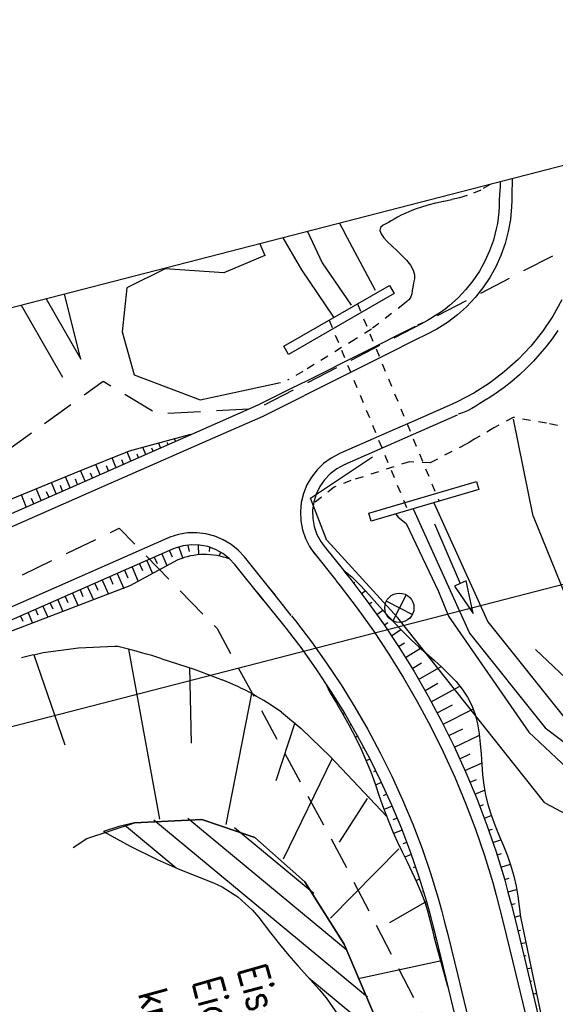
# Model space of a CAD drawing. Extents: x 447426 to 448116, y 440349 to 441552.
# Tile 78 of 96: x 447497 to 447530, y 441423 to 441484. Entities that reach past the tile are written whole.
import ezdxf

# ---------------------------------------------------------------- set-up
doc = ezdxf.new("R2010")
doc.units = 0
doc.header["$LTSCALE"] = 2
doc.header["$MEASUREMENT"] = 0
for name, pattern in [('ACAD_ISO10W100W', [0.5, 0.25, -0.25]), ('AUSGEZOGEN', [0]), ('GESTRICH-X2', [1.5, 1, -0.5]), ('PUNKTX2', [0.5, 0.25, -0.25]), ('STRICHLINIEX2', [0.5, 0.25, -0.25])]:
    doc.linetypes.add(name, pattern=pattern)
doc.layers.get('0').update_dxf_attribs({"linetype": 'AUSGEZOGEN'})
for name, color, linetype in [('DB-Bemassung', 15, 'CONTINUOUS'), ('DB-Bestand', 8, 'CONTINUOUS'), ('DB-Ingenieurbauwerke', 15, 'CONTINUOUS'), ('DB-Kläranlage', 15, 'CONTINUOUS'), ('DB-Wegboeschungen', 15, 'CONTINUOUS'), ('DB-Wege', 15, 'CONTINUOUS'), ('Planeinteilung', 250, 'CONTINUOUS'), ('RAHMEN', 7, 'AUSGEZOGEN'), ('STROMLTG', 4, 'AUSGEZOGEN')]:
    doc.layers.add(name, color=color, linetype=linetype)
doc.styles.add('ROMANS', font='romans.shx', dxfattribs={"width": 0.8})

# ---------------------------------------------------------------- blocks, each defined once
blk = doc.blocks.new('PRIM_A79_3')
at = {"layer": 'DB-Bestand', "color": 253, "linetype": 'Continuous'}
for points in [[(606.922, 250.938), (608.253, 249.726)], [(606.981, 249.666), (608.193, 250.997)]]:
    blk.add_lwpolyline(points, dxfattribs=at)
blk.add_circle((607.587, 250.332), 0.9, dxfattribs=at)
blk = doc.blocks.new('1135420')
blk.add_line((0, 297), (0, 0))
at = {"layer": 'RAHMEN'}
blk.add_line((25, 415), (25, 5), dxfattribs=at)

msp = doc.modelspace()

# ---------------------------------------------------------------- linework, layer by layer
at = {"layer": 'DB-Bestand', "linetype": 'Continuous'}
for p, q in [((447516.695, 441471.001), (447517.017, 441470.398)), ((447513.205, 441470.103), (447514.349, 441468.131)), ((447514.714, 441470.491), (447515.621, 441468.571)), ((447518.917, 441466.854), (447517.017, 441470.398)), ((447511.775, 441469.735), (447512.096, 441469.01)), ((447512.096, 441469.01), (447509.561, 441467.951)), ((447505.946, 441468.19), (447503.587, 441467.015)), ((447509.561, 441467.951), (447505.946, 441468.19)), ((447514.349, 441468.131), (447516.326, 441465.215)), ((447515.621, 441468.571), (447517.402, 441465.945)), ((447503.587, 441467.015), (447503.287, 441464.305)), ((447513.25, 441463.423), (447519.765, 441467.172)), ((447519.765, 441467.172), (447520.054, 441466.668)), ((447498.618, 441466.347), (447500.748, 441462.629)), ((447500.748, 441462.629), (447499.73, 441466.634)), ((447520.054, 441466.668), (447513.538, 441462.92)), ((447497.072, 441465.949), (447499.614, 441461.514)), ((447503.287, 441464.305), (447504.044, 441461.657)), ((447513.538, 441462.92), (447513.25, 441463.423)), ((447504.044, 441461.657), (447508.103, 441460.125)), ((447508.103, 441460.125), (447513.048, 441461.18)), ((447514.9, 441454.054), (447518.734, 441456.606)), ((447518.496, 441453.135), (447525.13, 441455.092)), ((447525.13, 441455.092), (447525.278, 441454.591)), ((447525.278, 441454.591), (447518.645, 441452.635)), ((447515.918, 441451.457), (447514.9, 441454.054)), ((447522.506, 441453.774), (447525.833, 441446.434)), ((447518.645, 441452.635), (447518.496, 441453.135)), ((447520.163, 441453.083), (447520.3, 441452.9)), ((447521.223, 441453.395), (447524.695, 441445.734)), ((447528.635, 441452.945), (447531.469, 441445.924)), ((447520.3, 441452.9), (447520.8, 441452.5)), ((447520.8, 441452.5), (447522.8, 441448.3)), ((447522.555, 441452.474), (447524.138, 441448.8)), ((447520.277, 441446.688), (447515.929, 441451.46)), ((447524.138, 441448.8), (447523.771, 441448.642)), ((447524.505, 441448.958), (447524.138, 441448.8)), ((447524.929, 441446.963), (447524.505, 441448.958)), ((447522.8, 441448.3), (447523.4, 441446.8)), ((447523.771, 441448.642), (447524.929, 441446.963)), ((447529.342, 441435.298), (447520.277, 441446.688)), ((447523.4, 441446.8), (447528.369, 441439.633)), ((447525.833, 441446.434), (447530.753, 441440.302)), ((447524.695, 441445.734), (447529.366, 441439.913)), ((447532.844, 441440.889), (447528.771, 441444.743)), ((447528.369, 441439.633), (447533.061, 441435.228)), ((447529.366, 441439.913), (447534.893, 441435.742)), ((447529.342, 441435.298), (447530.701, 441434.566))]:
    msp.add_line(p, q, dxfattribs=at)
at = {"layer": 'DB-Bestand', "linetype": 'STRICHLINIEX2'}
for p, q in [((447517.796, 441466.039), (447522.83, 441453.869)), ((447516.047, 441465.033), (447520.901, 441453.3))]:
    msp.add_line(p, q, dxfattribs=at)
at = {"layer": 'DB-Kläranlage', "linetype": 'Continuous'}
for p, q in [((447500.596, 441444.828), (447498.431, 441444.522)), ((447498.431, 441444.522), (447498.431, 441444.522)), ((447502.85, 441444.922), (447500.596, 441444.828)), ((447503.027, 441444.92), (447502.85, 441444.922)), ((447505.613, 441434.275), (447503.695, 441444.751)), ((447497.859, 441444.402), (447499.77, 441438.869)), ((447505.746, 441444.171), (447507.725, 441443.526)), ((447507.445, 441443.623), (447507.539, 441438.968)), ((447507.725, 441443.526), (447509.467, 441442.873)), ((447509.467, 441442.873), (447509.467, 441442.873)), ((447509.706, 441433.95), (447511.28, 441442.016)), ((447513.119, 441440.865), (447514.331, 441439.861)), ((447513.937, 441440.21), (447512.766, 441436.643)), ((447514.331, 441439.861), (447516.146, 441438.121)), ((447516.239, 441438.028), (447513.222, 441431.814)), ((447516.146, 441438.121), (447516.146, 441438.121)), ((447516.146, 441438.121), (447519.588, 441434.476)), ((447518.399, 441435.553), (447516.668, 441432.867)), ((447518.481, 441435.68), (447518.469, 441435.661)), ((447504.055, 441434.053), (447508.208, 441434.26)), ((447508.208, 441434.26), (447504.055, 441434.053)), ((447505.252, 441434.237), (447518.415, 441423.328)), ((447517.168, 441426.189), (447507.348, 441434.328)), ((447508.208, 441434.26), (447511.468, 441433.157)), ((447511.468, 441433.157), (447508.208, 441434.26)), ((447501.115, 441433.081), (447504.055, 441434.053)), ((447503.088, 441433.828), (447502.145, 441433.521)), ((447502.145, 441433.521), (447503.795, 441432.611)), ((447502.145, 441433.521), (447502.145, 441433.521)), ((447504.055, 441434.053), (447503.088, 441433.828)), ((447506.624, 441431.273), (447503.433, 441433.918)), ((447504.055, 441434.053), (447504.055, 441434.053)), ((447504.055, 441434.053), (447504.055, 441434.053)), ((447510.217, 441433.777), (447515.11, 441429.721)), ((447500.279, 441432.531), (447501.115, 441433.081)), ((447511.468, 441433.157), (447511.468, 441433.157)), ((447511.468, 441433.157), (447514.562, 441430.413)), ((447514.562, 441430.413), (447511.468, 441433.157)), ((447511.468, 441433.157), (447511.468, 441433.157)), ((447503.795, 441432.611), (447505.461, 441431.79)), ((447520.353, 441432.459), (447516.143, 441428.174)), ((447505.461, 441431.79), (447505.461, 441431.79)), ((447505.461, 441431.79), (447506.745, 441431.222)), ((447506.745, 441431.222), (447508.035, 441430.708)), ((447508.035, 441430.708), (447508.035, 441430.708)), ((447508.035, 441430.708), (447508.934, 441430.356)), ((447508.934, 441430.356), (447509.449, 441430.12)), ((447509.449, 441430.12), (447509.449, 441430.12)), ((447509.449, 441430.12), (447510.415, 441429.495)), ((447514.562, 441430.413), (447516.985, 441426.58)), ((447516.985, 441426.58), (447514.562, 441430.413)), ((447510.415, 441429.495), (447511.323, 441428.684)), ((447511.323, 441428.684), (447511.323, 441428.684)), ((447511.323, 441428.684), (447511.71, 441428.231)), ((447522.049, 441429.212), (447519.782, 441427.895)), ((447511.71, 441428.231), (447512.446, 441427.286)), ((447512.446, 441427.286), (447512.446, 441427.286)), ((447512.446, 441427.286), (447513.001, 441426.578)), ((447513.001, 441426.578), (447513.569, 441425.888)), ((447516.985, 441426.58), (447516.985, 441426.58)), ((447516.985, 441426.58), (447518.952, 441421.938)), ((447518.952, 441421.938), (447516.985, 441426.58)), ((447516.985, 441426.58), (447516.985, 441426.58)), ((447513.569, 441425.888), (447513.569, 441425.888)), ((447513.569, 441425.888), (447514.141, 441425.224)), ((447514.141, 441425.224), (447514.724, 441424.58)), ((447517.935, 441424.475), (447522.981, 441425.573)), ((447514.724, 441424.58), (447514.724, 441424.58)), ((447514.724, 441424.58), (447515.438, 441423.795)), ((447519.376, 441420.704), (447514.803, 441424.494)), ((447515.438, 441423.795), (447515.879, 441423.272)), ((447515.879, 441423.272), (447515.879, 441423.272)), ((447515.879, 441423.272), (447517.016, 441421.618))]:
    msp.add_line(p, q, dxfattribs=at)
for centre, major_axis, start_param, end_param in [((447502.598, 441423.103), (-15.429, 15.429), -0.593265, -0.529813), ((447502.931, 441444.169), (-0.535, 0.535), -1.145534, -0.912011), ((447491.02, 441395.985), (-35.628, 35.628), -1.082008, -1.029517), ((447502.827, 441426.472), (-12.511, 12.511), -1.406128, -1.170069)]:
    msp.add_ellipse(centre, major_axis=major_axis, ratio=1, start_param=start_param, end_param=end_param, dxfattribs=at)
at = {"layer": 'DB-Wegboeschungen', "linetype": 'Continuous'}
for p, q in [((447526.604, 441473.552), (447526.586, 441473.252)), ((447526.586, 441473.252), (447526.553, 441472.765)), ((447526.548, 441472.696), (447526.542, 441472.479)), ((447526.542, 441472.479), (447526.543, 441472.26)), ((447526.553, 441472.765), (447526.548, 441472.696)), ((447526.541, 441472.042), (447526.52, 441471.691)), ((447526.543, 441472.26), (447526.541, 441472.042)), ((447526.478, 441471.341), (447526.424, 441470.993)), ((447526.52, 441471.691), (447526.478, 441471.341)), ((447526.357, 441470.648), (447526.178, 441469.967)), ((447526.424, 441470.993), (447526.357, 441470.648)), ((447526.178, 441469.967), (447525.943, 441469.303)), ((447525.943, 441469.303), (447525.653, 441468.662)), ((447525.653, 441468.662), (447525.312, 441468.046)), ((447525.312, 441468.046), (447524.92, 441467.461)), ((447524.481, 441466.911), (447523.998, 441466.399)), ((447524.92, 441467.461), (447524.481, 441466.911)), ((447523.998, 441466.399), (447523.473, 441465.929)), ((447523.198, 441465.711), (447522.912, 441465.505)), ((447523.473, 441465.929), (447523.198, 441465.711)), ((447522.317, 441465.129), (447522.123, 441465.01)), ((447522.614, 441465.312), (447522.317, 441465.129)), ((447522.912, 441465.505), (447522.614, 441465.312)), ((447521.585, 441464.764), (447521.503, 441464.717)), ((447521.692, 441464.803), (447521.585, 441464.764)), ((447521.921, 441464.9), (447521.692, 441464.803)), ((447522.123, 441465.01), (447521.921, 441464.9)), ((447529.802, 441463.888), (447529.435, 441463.408)), ((447530.149, 441464.383), (447529.802, 441463.888)), ((447529.435, 441463.408), (447529.048, 441462.944)), ((447529.048, 441462.944), (447528.643, 441462.496)), ((447528.219, 441462.065), (447527.777, 441461.653)), ((447528.643, 441462.496), (447528.219, 441462.065)), ((447527.777, 441461.653), (447527.319, 441461.259)), ((447526.848, 441460.884), (447526.356, 441460.531)), ((447527.319, 441461.259), (447526.848, 441460.884)), ((447526.013, 441460.309), (447525.669, 441460.095)), ((447526.356, 441460.531), (447526.013, 441460.309)), ((447525.094, 441459.729), (447524.847, 441459.579)), ((447525.335, 441459.885), (447525.094, 441459.729)), ((447525.669, 441460.095), (447525.335, 441459.885)), ((447524.13, 441459.286), (447524.012, 441459.24)), ((447524.264, 441459.327), (447524.13, 441459.286)), ((447524.576, 441459.443), (447524.264, 441459.327)), ((447524.847, 441459.579), (447524.576, 441459.443)), ((447528.635, 441452.945), (447527.423, 441458.922))]:
    msp.add_line(p, q, dxfattribs=at)
at = {"layer": 'DB-Wege', "linetype": 'Continuous'}
for p, q in [((447527.329, 441473.739), (447527.308, 441472.715)), ((447526.588, 441472.514), (447526.588, 441472.503)), ((447527.307, 441472.394), (447527.297, 441472.003)), ((447527.308, 441472.715), (447527.307, 441472.394)), ((447527.297, 441472.003), (447527.228, 441471.24)), ((447527.228, 441471.24), (447527.095, 441470.485)), ((447527.095, 441470.485), (447526.901, 441469.743)), ((447526.901, 441469.743), (447526.645, 441469.021)), ((447526.645, 441469.021), (447526.33, 441468.322)), ((447526.33, 441468.322), (447525.958, 441467.652)), ((447525.958, 441467.652), (447525.531, 441467.015)), ((447525.531, 441467.015), (447525.053, 441466.416)), ((447525.053, 441466.416), (447524.527, 441465.859)), ((447530.397, 441466.281), (447529.841, 441465.28)), ((447524.527, 441465.859), (447523.956, 441465.348)), ((447523.956, 441465.348), (447523.345, 441464.885)), ((447529.841, 441465.28), (447529.203, 441464.328)), ((447521.351, 441464.635), (447514.689, 441461.299)), ((447522.697, 441464.476), (447522.018, 441464.121)), ((447523.345, 441464.885), (447522.697, 441464.476)), ((447521.628, 441463.936), (447519.39, 441462.815)), ((447521.81, 441464.027), (447521.628, 441463.936)), ((447522.018, 441464.121), (447521.81, 441464.027)), ((447529.203, 441464.328), (447528.489, 441463.433)), ((447528.489, 441463.433), (447527.702, 441462.6)), ((447519.39, 441462.815), (447518.361, 441462.3)), ((447518.361, 441462.3), (447514.991, 441460.612)), ((447527.702, 441462.6), (447526.849, 441461.835)), ((447526.849, 441461.835), (447525.935, 441461.145)), ((447513.717, 441460.812), (447511.66, 441459.782)), ((447514.689, 441461.299), (447513.717, 441460.812)), ((447525.935, 441461.145), (447524.967, 441460.532)), ((447514.991, 441460.612), (447514.019, 441460.125)), ((447524.465, 441460.256), (447523.951, 441460.003)), ((447524.967, 441460.532), (447524.465, 441460.256)), ((447511.66, 441459.782), (447507.904, 441458.13)), ((447514.019, 441460.125), (447511.962, 441459.095)), ((447523.456, 441459.78), (447521.167, 441458.774)), ((447523.642, 441459.862), (447523.456, 441459.78)), ((447523.951, 441460.003), (447523.642, 441459.862)), ((447511.962, 441459.095), (447508.206, 441457.444)), ((447523.945, 441459.176), (447516.971, 441456.109)), ((447521.167, 441458.774), (447520.115, 441458.311)), ((447507.506, 441457.975), (447503.731, 441456.962)), ((447507.904, 441458.13), (447503.977, 441456.403)), ((447520.115, 441458.311), (447516.744, 441456.829)), ((447508.206, 441457.444), (447504.279, 441455.717)), ((447504.763, 441456.749), (447504.576, 441457.181)), ((447505.666, 441457.152), (447505.545, 441457.453)), ((447506.128, 441457.359), (447506.074, 441457.49)), ((447506.588, 441457.571), (447506.527, 441457.715)), ((447503.731, 441456.962), (447500.662, 441455.72)), ((447503.838, 441456.353), (447503.603, 441456.909)), ((447504.302, 441456.55), (447504.209, 441456.765)), ((447505.203, 441456.947), (447505.126, 441457.146)), ((447516.67, 441456.796), (447516.169, 441456.532)), ((447516.744, 441456.829), (447516.67, 441456.796)), ((447516.744, 441456.829), (447516.67, 441456.796)), ((447516.67, 441456.796), (447516.67, 441456.796)), ((447503.977, 441456.403), (447500.947, 441455.071)), ((447501.937, 441455.505), (447501.669, 441456.125)), ((447502.447, 441455.744), (447502.331, 441456.044)), ((447502.901, 441455.969), (447502.674, 441456.536)), ((447503.37, 441456.159), (447503.265, 441456.414)), ((447515.712, 441456.201), (447515.305, 441455.808)), ((447516.169, 441456.532), (447515.712, 441456.201)), ((447516.971, 441456.109), (447516.523, 441455.868)), ((447517.042, 441456.141), (447516.971, 441456.109)), ((447516.971, 441456.109), (447516.971, 441456.109)), ((447500.662, 441455.72), (447491.404, 441451.931)), ((447500.086, 441454.697), (447499.811, 441455.383)), ((447501.014, 441455.105), (447500.733, 441455.769)), ((447504.279, 441455.717), (447501.249, 441454.384)), ((447501.474, 441455.311), (447501.349, 441455.602)), ((447514.958, 441455.362), (447514.677, 441454.872)), ((447515.305, 441455.808), (447514.958, 441455.362)), ((447516.117, 441455.56), (447515.765, 441455.193)), ((447516.523, 441455.868), (447516.117, 441455.56)), ((447500.947, 441455.071), (447491.793, 441451.045)), ((447499.228, 441454.332), (447498.93, 441455.022)), ((447499.621, 441454.497), (447499.492, 441454.831)), ((447500.549, 441454.904), (447500.415, 441455.228)), ((447514.677, 441454.872), (447514.468, 441454.347)), ((447515.474, 441454.774), (447515.252, 441454.316)), ((447515.765, 441455.193), (447515.474, 441454.774)), ((447501.249, 441454.384), (447492.095, 441450.359)), ((447497.378, 441453.525), (447497.084, 441454.258)), ((447498.308, 441453.924), (447498.003, 441454.647)), ((447498.767, 441454.133), (447498.63, 441454.453)), ((447514.468, 441454.347), (447514.335, 441453.797)), ((447515.252, 441454.316), (447515.105, 441453.828)), ((447497.848, 441453.712), (447497.71, 441454.047)), ((447514.335, 441453.797), (447514.281, 441453.235)), ((447515.105, 441453.828), (447515.035, 441453.324)), ((447514.281, 441453.235), (447514.307, 441452.67)), ((447515.035, 441453.324), (447515.046, 441452.814)), ((447514.307, 441452.67), (447514.412, 441452.115)), ((447515.046, 441452.814), (447515.135, 441452.313)), ((447515.135, 441452.313), (447515.302, 441451.832)), ((447506.773, 441451.828), (447506.234, 441451.658)), ((447507.33, 441451.921), (447506.773, 441451.828)), ((447507.895, 441451.934), (447507.33, 441451.921)), ((447508.457, 441451.868), (447507.895, 441451.934)), ((447509.003, 441451.723), (447508.457, 441451.868)), ((447509.524, 441451.503), (447509.003, 441451.723)), ((447514.412, 441452.115), (447514.594, 441451.58)), ((447515.302, 441451.832), (447515.542, 441451.382)), ((447506.051, 441451.58), (447503.061, 441450.265)), ((447506.097, 441451.6), (447506.051, 441451.58)), ((447506.091, 441451.598), (447506.051, 441451.58)), ((447506.101, 441451.603), (447506.091, 441451.598)), ((447506.102, 441451.602), (447506.097, 441451.6)), ((447506.234, 441451.658), (447506.102, 441451.602)), ((447507.053, 441451.122), (447506.564, 441450.981)), ((447507.559, 441451.185), (447507.053, 441451.122)), ((447507.35, 441451.15), (447507.425, 441450.769)), ((447508.068, 441451.169), (447507.559, 441451.185)), ((447507.987, 441451.165), (447508.009, 441450.57)), ((447508.568, 441451.073), (447508.068, 441451.169)), ((447510.008, 441451.211), (447509.524, 441451.503)), ((447510.446, 441450.854), (447510.008, 441451.211)), ((447514.594, 441451.58), (447514.85, 441451.076)), ((447515.542, 441451.382), (447515.743, 441451.103)), ((447515.743, 441451.103), (447515.744, 441451.102)), ((447515.744, 441451.102), (447517.015, 441449.515)), ((447506.393, 441450.911), (447503.363, 441449.579)), ((447505.733, 441450.621), (447506.048, 441449.91)), ((447506.208, 441450.816), (447506.374, 441450.439)), ((447506.4, 441450.915), (447506.393, 441450.911)), ((447506.399, 441450.914), (447506.397, 441450.913)), ((447506.4, 441450.914), (447506.399, 441450.914)), ((447506.446, 441450.94), (447506.4, 441450.915)), ((447506.458, 441450.938), (447506.4, 441450.914)), ((447506.564, 441450.981), (447506.458, 441450.938)), ((447506.797, 441451.037), (447507.035, 441450.352)), ((447509.047, 441450.9), (447508.568, 441451.073)), ((447508.678, 441451.025), (447508.651, 441450.781)), ((447509.493, 441450.654), (447509.047, 441450.9)), ((447509.355, 441450.722), (447509.261, 441450.489)), ((447509.896, 441450.342), (447509.493, 441450.654)), ((447510.83, 441450.439), (447510.446, 441450.854)), ((447514.85, 441451.076), (447515.157, 441450.634)), ((447514.964, 441450.897), (447515.171, 441450.635)), ((447515.157, 441450.634), (447515.162, 441450.628)), ((447515.162, 441450.628), (447516.465, 441449.002)), ((447503.061, 441450.265), (447493.907, 441446.24)), ((447506.72, 441450.252), (447503.771, 441448.649)), ((447504.36, 441450.017), (447504.545, 441449.598)), ((447504.819, 441450.219), (447505.168, 441449.422)), ((447505.275, 441450.42), (447505.442, 441450.043)), ((447510.244, 441449.97), (447509.896, 441450.342)), ((447511.987, 441447.794), (447510.244, 441449.97)), ((447512.717, 441448.082), (447510.83, 441450.439)), ((447503.363, 441449.579), (447494.209, 441445.553)), ((447502.987, 441449.413), (447503.389, 441448.504)), ((447503.444, 441449.615), (447503.648, 441449.154)), ((447503.904, 441449.817), (447504.289, 441448.936)), ((447516.946, 441449.616), (447517.445, 441449.218)), ((447517.005, 441449.527), (447517.325, 441449.124)), ((447501.612, 441448.809), (447501.799, 441448.389)), ((447502.069, 441449.01), (447502.454, 441448.148)), ((447502.527, 441449.211), (447502.725, 441448.769)), ((447512.222, 441448.701), (447512.717, 441448.082)), ((447516.473, 441448.992), (447516.736, 441448.66)), ((447517.325, 441449.124), (447518.385, 441447.736)), ((447517.445, 441449.218), (447517.976, 441448.676)), ((447517.566, 441448.816), (447517.644, 441448.877)), ((447517.976, 441448.676), (447518.492, 441448.123)), ((447503.771, 441448.649), (447494.413, 441445.088)), ((447500.239, 441448.205), (447500.582, 441447.435)), ((447500.696, 441448.406), (447500.873, 441448.01)), ((447501.154, 441448.607), (447501.518, 441447.792)), ((447511.636, 441448.232), (447512.119, 441447.629)), ((447513.718, 441446.833), (447512.717, 441448.082)), ((447516.736, 441448.66), (447517.781, 441447.291)), ((447518.051, 441448.182), (447518.278, 441448.355)), ((447518.492, 441448.123), (447519, 441447.562)), ((447498.866, 441447.601), (447499.022, 441447.251)), ((447499.323, 441447.802), (447499.646, 441447.079)), ((447499.781, 441448.004), (447499.947, 441447.63)), ((447512.119, 441447.629), (447513.155, 441446.335)), ((447518.385, 441447.736), (447519.398, 441446.313)), ((447518.527, 441447.542), (447518.674, 441447.651)), ((447519, 441447.562), (447519.507, 441446.999)), ((447497.492, 441446.997), (447497.774, 441446.367)), ((447497.95, 441447.198), (447498.096, 441446.872)), ((447498.408, 441447.4), (447498.71, 441446.723)), ((447517.781, 441447.291), (447518.781, 441445.888)), ((447518.991, 441446.895), (447519.363, 441447.158)), ((447519.507, 441446.999), (447520.023, 441446.437)), ((447497.035, 441446.796), (447497.17, 441446.492)), ((447513.155, 441446.335), (447513.398, 441446.03)), ((447513.741, 441446.804), (447513.987, 441446.494)), ((447513.987, 441446.494), (447514.964, 441445.214)), ((447519.398, 441446.313), (447520.366, 441444.858)), ((447519.447, 441446.241), (447519.678, 441446.4)), ((447520.023, 441446.437), (447520.555, 441445.882)), ((447513.398, 441446.03), (447514.36, 441444.769)), ((447518.781, 441445.888), (447519.735, 441444.453)), ((447519.893, 441445.581), (447520.471, 441445.968)), ((447520.555, 441445.882), (447521.112, 441445.338)), ((447514.964, 441445.214), (447515.898, 441443.902)), ((447520.328, 441444.917), (447520.693, 441445.153)), ((447521.112, 441445.338), (447521.58, 441444.91)), ((447514.36, 441444.769), (447515.281, 441443.477)), ((447519.735, 441444.453), (447520.643, 441442.989)), ((447520.366, 441444.858), (447521.286, 441443.374)), ((447520.752, 441444.248), (447521.678, 441444.823)), ((447521.58, 441444.91), (447522.059, 441444.488)), ((447522.059, 441444.488), (447522.539, 441444.066)), ((447515.898, 441443.902), (447516.79, 441442.561)), ((447521.165, 441443.574), (447521.741, 441443.918)), ((447522.539, 441444.066), (447523.009, 441443.64)), ((447515.281, 441443.477), (447516.159, 441442.155)), ((447521.286, 441443.374), (447522.159, 441441.861)), ((447521.569, 441442.894), (447522.95, 441443.694)), ((447523.009, 441443.64), (447523.459, 441443.205)), ((447520.643, 441442.989), (447521.504, 441441.497)), ((447521.964, 441442.208), (447522.76, 441442.657)), ((447523.459, 441443.205), (447523.879, 441442.757)), ((447523.879, 441442.757), (447524.259, 441442.291)), ((447516.12, 441442.068), (447515.914, 441442.524)), ((447516.163, 441442.15), (447516.096, 441442.108)), ((447516.118, 441442.071), (447516.497, 441441.429)), ((447516.159, 441442.155), (447516.996, 441440.807)), ((447516.79, 441442.561), (447517.639, 441441.192)), ((447522.347, 441441.52), (447524.108, 441442.484)), ((447524.259, 441442.291), (447524.588, 441441.801)), ((447516.497, 441441.429), (447516.895, 441440.742)), ((447516.587, 441441.466), (447516.546, 441441.446)), ((447521.504, 441441.497), (447522.316, 441439.978)), ((447522.159, 441441.861), (447522.983, 441440.321)), ((447524.588, 441441.801), (447524.857, 441441.284)), ((447517.005, 441440.788), (447516.903, 441440.727)), ((447516.996, 441440.807), (447517.788, 441439.433)), ((447517.639, 441441.192), (447518.444, 441439.797)), ((447522.718, 441440.828), (447523.65, 441441.32)), ((447523.078, 441440.132), (447524.941, 441441.079)), ((447524.857, 441441.284), (447525.06, 441440.73)), ((447516.895, 441440.742), (447517.282, 441440.051)), ((447522.983, 441440.321), (447523.756, 441438.755)), ((447525.06, 441440.73), (447525.205, 441440.149)), ((447517.282, 441440.051), (447517.652, 441439.352)), ((447517.411, 441440.098), (447517.352, 441440.064)), ((447518.444, 441439.797), (447519.203, 441438.377)), ((447522.316, 441439.978), (447523.078, 441438.433)), ((447523.43, 441439.428), (447524.302, 441439.858)), ((447525.205, 441440.149), (447525.303, 441439.545)), ((447517.652, 441439.352), (447518.002, 441438.644)), ((447517.805, 441439.401), (447517.667, 441439.324)), ((447517.788, 441439.433), (447518.536, 441438.034)), ((447523.772, 441438.719), (447525.315, 441439.454)), ((447525.303, 441439.545), (447525.37, 441438.925)), ((447518.002, 441438.644), (447518.324, 441437.924)), ((447518.189, 441438.697), (447518.104, 441438.652)), ((447519.203, 441438.377), (447519.916, 441436.933)), ((447523.078, 441438.433), (447523.791, 441436.865)), ((447523.756, 441438.755), (447524.479, 441437.165)), ((447525.37, 441438.925), (447525.417, 441438.294)), ((447518.324, 441437.924), (447518.615, 441437.194)), ((447518.56, 441437.987), (447518.344, 441437.876)), ((447518.536, 441438.034), (447519.238, 441436.611)), ((447524.103, 441438.007), (447524.749, 441438.301)), ((447525.417, 441438.294), (447525.46, 441437.656)), ((447518.615, 441437.194), (447518.886, 441436.454)), ((447518.919, 441437.27), (447518.779, 441437.201)), ((447524.424, 441437.288), (447525.454, 441437.738)), ((447524.479, 441437.165), (447525.152, 441435.552)), ((447525.46, 441437.656), (447525.51, 441437.019)), ((447519.267, 441436.548), (447518.912, 441436.379)), ((447519.238, 441436.611), (447519.895, 441435.167)), ((447519.916, 441436.933), (447520.583, 441435.467)), ((447523.791, 441436.865), (447524.455, 441435.275)), ((447524.738, 441436.559), (447525.13, 441436.724)), ((447525.51, 441437.019), (447525.582, 441436.387)), ((447518.886, 441436.454), (447519.146, 441435.709)), ((447525.042, 441435.824), (447525.632, 441436.065)), ((447525.582, 441436.387), (447525.688, 441435.766)), ((447519.146, 441435.709), (447519.408, 441434.965)), ((447519.605, 441435.818), (447519.39, 441435.721)), ((447520.583, 441435.467), (447521.203, 441433.98)), ((447525.152, 441435.552), (447525.775, 441433.92)), ((447525.688, 441435.766), (447525.851, 441435.119)), ((447519.408, 441434.965), (447519.681, 441434.224)), ((447519.93, 441435.085), (447519.441, 441434.871)), ((447519.895, 441435.167), (447520.506, 441433.703)), ((447524.455, 441435.275), (447525.069, 441433.665)), ((447525.336, 441435.085), (447525.572, 441435.178)), ((447525.851, 441435.119), (447526.055, 441434.487)), ((447519.681, 441434.224), (447519.978, 441433.493)), ((447520.245, 441434.344), (447519.983, 441434.235)), ((447525.619, 441434.342), (447526.05, 441434.502)), ((447526.055, 441434.487), (447526.289, 441433.865)), ((447520.547, 441433.6), (447520.024, 441433.389)), ((447520.506, 441433.703), (447521.072, 441432.22)), ((447521.203, 441433.98), (447521.777, 441432.475)), ((447525.069, 441433.665), (447525.63, 441432.036)), ((447525.775, 441433.92), (447526.343, 441432.268)), ((447525.892, 441433.594), (447526.113, 441433.672)), ((447526.289, 441433.865), (447526.54, 441433.249)), ((447519.978, 441433.493), (447520.258, 441432.874)), ((447526.152, 441432.842), (447526.641, 441433.004)), ((447526.54, 441433.249), (447526.794, 441432.636)), ((447520.258, 441432.874), (447520.554, 441432.261)), ((447520.838, 441432.848), (447520.597, 441432.758)), ((447521.777, 441432.475), (447522.302, 441430.952)), ((447526.794, 441432.636), (447527.038, 441432.021)), ((447520.554, 441432.261), (447520.857, 441431.651)), ((447521.117, 441432.095), (447520.709, 441431.947)), ((447521.072, 441432.22), (447521.589, 441430.72)), ((447525.63, 441432.036), (447526.133, 441430.389)), ((447526.343, 441432.268), (447526.853, 441430.598)), ((447526.402, 441432.085), (447526.674, 441432.172)), ((447527.038, 441432.021), (447527.26, 441431.401)), ((447520.857, 441431.651), (447521.156, 441431.041)), ((447521.383, 441431.337), (447521.224, 441431.282)), ((447526.638, 441431.326), (447527.226, 441431.502)), ((447527.26, 441431.401), (447527.447, 441430.771)), ((447521.156, 441431.041), (447521.444, 441430.427)), ((447521.635, 441430.575), (447521.41, 441430.502)), ((447521.589, 441430.72), (447522.052, 441429.203)), ((447522.302, 441430.952), (447522.772, 441429.412)), ((447526.853, 441430.598), (447527.076, 441429.794)), ((447526.863, 441430.562), (447527.16, 441430.648)), ((447527.447, 441430.771), (447527.585, 441430.155)), ((447521.444, 441430.427), (447521.711, 441429.805)), ((447526.133, 441430.389), (447526.352, 441429.596)), ((447527.075, 441429.796), (447527.624, 441429.944)), ((447527.585, 441430.155), (447527.69, 441429.529)), ((447521.711, 441429.805), (447521.947, 441429.173)), ((447521.873, 441429.809), (447521.8, 441429.787)), ((447522.772, 441429.412), (447522.977, 441428.671)), ((447526.352, 441429.596), (447526.562, 441428.8)), ((447527.076, 441429.794), (447527.288, 441428.987)), ((447527.69, 441429.529), (447527.772, 441428.897)), ((447521.947, 441429.173), (447522.115, 441428.633)), ((447522.098, 441429.04), (447522, 441429.012)), ((447522.052, 441429.203), (447522.254, 441428.473)), ((447522.977, 441428.671), (447523.173, 441427.927)), ((447526.562, 441428.8), (447526.767, 441428.002)), ((447527.278, 441429.025), (447527.51, 441429.085)), ((447527.288, 441428.987), (447527.496, 441428.178)), ((447527.772, 441428.897), (447527.844, 441428.262)), ((447522.115, 441428.633), (447522.263, 441428.086)), ((447522.254, 441428.473), (447522.447, 441427.74)), ((447522.263, 441428.086), (447522.397, 441427.534)), ((447522.308, 441428.268), (447522.265, 441428.256)), ((447527.477, 441428.251), (447527.835, 441428.343)), ((447527.496, 441428.178), (447528.109, 441425.64)), ((447527.844, 441428.262), (447528.377, 441425.705)), ((447522.397, 441427.534), (447522.524, 441426.979)), ((447522.51, 441427.493), (447522.412, 441427.468)), ((447522.447, 441427.74), (447522.636, 441427.006)), ((447523.173, 441427.927), (447523.365, 441427.181)), ((447526.767, 441428.002), (447527.379, 441425.464)), ((447527.685, 441427.395), (447527.847, 441427.434)), ((447522.524, 441426.979), (447523.345, 441423.998)), ((447522.636, 441427.003), (447522.525, 441426.976)), ((447522.636, 441427.006), (447523.248, 441424.467)), ((447523.365, 441427.181), (447523.977, 441424.643)), ((447522.824, 441426.225), (447522.768, 441426.212)), ((447527.873, 441426.618), (447528.172, 441426.69)), ((447528.06, 441425.84), (447528.198, 441425.873)), ((447528.109, 441425.64), (447529.281, 441420.78)), ((447528.377, 441425.705), (447529.414, 441420.766)), ((447523.012, 441425.448), (447522.934, 441425.429)), ((447527.379, 441425.464), (447528.552, 441420.604)), ((447528.248, 441425.062), (447528.499, 441425.123)), ((447523.248, 441424.467), (447524.421, 441419.607)), ((447523.977, 441424.643), (447525.15, 441419.783)), ((447528.436, 441424.285), (447528.55, 441424.312)), ((447528.623, 441423.507), (447528.828, 441423.556))]:
    msp.add_line(p, q, dxfattribs=at)
at = {"layer": 'DB-Wege', "linetype": 'PUNKTX2'}
for p, q in [((447525.413, 441473.046), (447524.567, 441472.704)), ((447525.98, 441473.392), (447525.413, 441473.046)), ((447523.109, 441472.343), (447522.61, 441472.231)), ((447523.608, 441472.453), (447523.109, 441472.343)), ((447524.098, 441472.57), (447523.608, 441472.453)), ((447524.567, 441472.704), (447524.098, 441472.57)), ((447521.144, 441471.785), (447520.777, 441471.628)), ((447521.411, 441471.885), (447521.144, 441471.785)), ((447521.681, 441471.975), (447521.411, 441471.885)), ((447522.142, 441472.111), (447521.681, 441471.975)), ((447522.61, 441472.231), (447522.142, 441472.111)), ((447519.882, 441471.15), (447519.711, 441471.056)), ((447520.065, 441471.253), (447519.882, 441471.15)), ((447520.266, 441471.366), (447520.065, 441471.253)), ((447520.497, 441471.49), (447520.266, 441471.366)), ((447520.777, 441471.628), (447520.497, 441471.49)), ((447519.22, 441470.737), (447519.184, 441470.554)), ((447519.184, 441470.554), (447519.26, 441470.344)), ((447519.391, 441470.891), (447519.22, 441470.737)), ((447519.467, 441470.931), (447519.391, 441470.891)), ((447519.549, 441470.97), (447519.467, 441470.931)), ((447519.711, 441471.056), (447519.549, 441470.97)), ((447519.26, 441470.344), (447519.426, 441470.111)), ((447519.426, 441470.111), (447519.659, 441469.859)), ((447519.659, 441469.859), (447519.937, 441469.591)), ((447519.937, 441469.591), (447520.239, 441469.309)), ((447520.239, 441469.309), (447520.541, 441469.018)), ((447520.541, 441469.018), (447520.822, 441468.72)), ((447520.822, 441468.72), (447521.059, 441468.419)), ((447521.059, 441468.419), (447521.23, 441468.118)), ((447521.23, 441468.118), (447521.313, 441467.82)), ((447521.307, 441467.573), (447521.259, 441467.324)), ((447521.313, 441467.82), (447521.307, 441467.573)), ((447521.206, 441467.067), (447521.178, 441466.859)), ((447521.259, 441467.324), (447521.206, 441467.067)), ((447520.991, 441466.308), (447520.927, 441466.25)), ((447521.092, 441466.466), (447520.991, 441466.308)), ((447521.147, 441466.654), (447521.092, 441466.466)), ((447521.178, 441466.859), (447521.147, 441466.654)), ((447520.696, 441466.056), (447518.658, 441464.48)), ((447520.856, 441466.196), (447520.696, 441466.056)), ((447520.927, 441466.25), (447520.856, 441466.196)), ((447518.658, 441464.48), (447517.673, 441463.863)), ((447517.673, 441463.863), (447514.439, 441461.866)), ((447514.439, 441461.866), (447513.486, 441461.337)), ((447527.393, 441459.039), (447526.203, 441458.385)), ((447529.447, 441458.681), (447527.393, 441459.039)), ((447526.203, 441458.385), (447525.029, 441457.707)), ((447532.074, 441458.112), (447529.447, 441458.681)), ((447524.507, 441457.389), (447522.281, 441456.242)), ((447524.681, 441457.499), (447524.507, 441457.389)), ((447525.029, 441457.707), (447524.681, 441457.499)), ((447520.999, 441456.3), (447517.396, 441455.143)), ((447522.281, 441456.242), (447520.999, 441456.3)), ((447516.371, 441454.748), (447515.06, 441453.702)), ((447517.396, 441455.143), (447516.371, 441454.748))]:
    msp.add_line(p, q, dxfattribs=at)
at = {"layer": 'DB-Wege', "linetype": 'ACAD_ISO10W100W'}
msp.add_line((447515.356, 441450.786), (447515.353, 441450.79), dxfattribs=at)
at = {"layer": 'DB-Wege', "linetype": 'Continuous'}
msp.add_ellipse((447508.389, 441446.267), major_axis=(-3.056, 3.056), ratio=1, start_param=-1.148333, end_param=-0.389154, dxfattribs=at)
at = {"layer": 'STROMLTG', "linetype": 'GESTRICH-X2', "flags": 128}
msp.add_lwpolyline([(447544.503, 441478.16), (447544.295, 441476.474), (447511.654, 441459.577), (447505.461, 441459.242), (447502.113, 441461.25), (447491.233, 441453.386), (447493.074, 441449.538), (447493.744, 441447.698), (447503.117, 441452.215), (447509.143, 441446.025), (447516.676, 441432.139), (447531.908, 441402.693), (447536.231, 441403.961), (447535.82, 441407.414)], dxfattribs=at)

# ---------------------------------------------------------------- block references
at = {"layer": 'DB-Bemassung', "linetype": 'Continuous', "rotation": 285.306219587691}
msp.add_blockref('PRIM_A79_3', (447118.54, 441967.263), dxfattribs=at)
at = {"layer": 'Planeinteilung', "linetype": 'Continuous', "rotation": 284.4375024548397}
msp.add_blockref('1135420', (447426.449, 441447.767), dxfattribs=at)

# ---------------------------------------------------------------- texts
at = {"layer": 'DB-Ingenieurbauwerke', "linetype": 'Continuous', "style": 'ROMANS', "oblique": 0, "width": 0.8334}
for s, p in [('Eisenbahnüberführung', (447510.393, 441425.05)), ('Eichelbach', (447507.615, 441424.29)), ('km 43,428.19', (447504.262, 441423.564))]:
    msp.add_text(s, height=1.8, rotation=285.30622, dxfattribs=at).set_placement(p)

doc.saveas('drawing.dxf')
